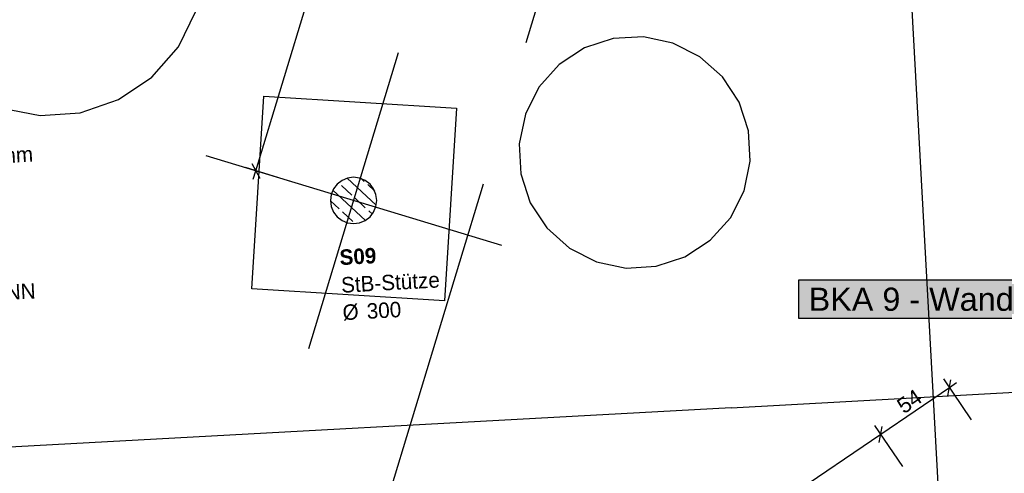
# Model space of a CAD drawing. Extents: x 199 to 1388, y 138 to 979.
# Tile 142 of 155: x 932 to 1060, y 575 to 634. Entities that reach past the tile are written whole.
import ezdxf
from ezdxf.lldxf.tags import DXFTag

# ---------------------------------------------------------------- set-up
doc = ezdxf.new("R2010")
doc.units = 0
for name, color, linetype, lineweight, true_color in [('01 Höhen im Gebäude - Basis', 7, 'Continuous', 25, 0x848484), ('01AFU Allgemein Bemaßung-A07ET47HDI', 7, 'Continuous', 25, 0x848484), ('20 Dach Stb-Decke-A07ET47IDI', 7, 'Continuous', 25, 0x848484), ('20 Fundament-A07ET47RDI', 7, 'Continuous', 25, 0x848484), ('20 Räume Innen', 7, 'Continuous', 25, 0x848484), ('20 Stützen - Beschriftung-A07ET47VDI', 7, 'Continuous', 25, 0x848484), ('20 Stützen-A07ET47WDI', 7, 'Continuous', 25, 0x848484), ('A-0', 7, 'Continuous', 25, 0x848484), ('UPO_Loop2', 140, 'Continuous', 30, 0x00bfff), ('Uponor_ZonenGrenze', 1, 'Continuous', 25, 0xff0000)]:
    doc.layers.add(name, color=color, linetype=linetype, lineweight=lineweight, true_color=true_color)
doc.layers.add('02 Raster Gebäude-A07ET47NDI', color=7, linetype='Continuous', lineweight=25)
doc.layers.add('H_Text', color=7, linetype='Continuous', lineweight=25)
doc.styles.get("Standard").update_dxf_attribs({"font": 'arial.ttf'})
tags = doc.linetypes.add('Raster-A07ET47ODI', pattern=[0.2, 0.1, -0.05, 0, -0.05]).pattern_tags.tags
tags[10:11] = [DXFTag(74, 4), DXFTag(75, 0), DXFTag(340, '0'), DXFTag(46, 1.0), DXFTag(50, 0.0), DXFTag(44, 0.0), DXFTag(45, 0.0)]
tags[8:9] = [DXFTag(74, 4), DXFTag(75, 0), DXFTag(340, '0'), DXFTag(46, 1.0), DXFTag(50, 0.0), DXFTag(44, 0.0), DXFTag(45, 0.0)]
tags[6:7] = [DXFTag(74, 4), DXFTag(75, 0), DXFTag(340, '0'), DXFTag(46, 1.0), DXFTag(50, 0.0), DXFTag(44, 0.0), DXFTag(45, 0.0)]
tags[4:5] = [DXFTag(74, 4), DXFTag(75, 0), DXFTag(340, '0'), DXFTag(46, 1.0), DXFTag(50, 0.0), DXFTag(44, 0.0), DXFTag(45, 0.0)]
tags = doc.linetypes.add('Strichpunktx2', pattern=[2, 1, -0.5, 0, -0.5]).pattern_tags.tags
tags[10:11] = [DXFTag(74, 4), DXFTag(75, 0), DXFTag(340, '0'), DXFTag(46, 1.0), DXFTag(50, 0.0), DXFTag(44, 0.0), DXFTag(45, 0.0)]
tags[8:9] = [DXFTag(74, 4), DXFTag(75, 0), DXFTag(340, '0'), DXFTag(46, 1.0), DXFTag(50, 0.0), DXFTag(44, 0.0), DXFTag(45, 0.0)]
tags[6:7] = [DXFTag(74, 4), DXFTag(75, 0), DXFTag(340, '0'), DXFTag(46, 1.0), DXFTag(50, 0.0), DXFTag(44, 0.0), DXFTag(45, 0.0)]
tags[4:5] = [DXFTag(74, 4), DXFTag(75, 0), DXFTag(340, '0'), DXFTag(46, 1.0), DXFTag(50, 0.0), DXFTag(44, 0.0), DXFTag(45, 0.0)]
tags = doc.linetypes.add('Öffnungslinie Tür Fenster-A07ET47JDI', pattern=[0.115, 0.075, -0.04]).pattern_tags.tags
tags[6:7] = [DXFTag(74, 4), DXFTag(75, 0), DXFTag(340, '0'), DXFTag(46, 1.0), DXFTag(50, 0.0), DXFTag(44, 0.0), DXFTag(45, 0.0)]
tags[4:5] = [DXFTag(74, 4), DXFTag(75, 0), DXFTag(340, '0'), DXFTag(46, 1.0), DXFTag(50, 0.0), DXFTag(44, 0.0), DXFTag(45, 0.0)]

# ---------------------------------------------------------------- blocks, each defined once
blk = doc.blocks.new('Referenz-A07ET47ZDI', base_point=(226.99, 158.1))
at = {"layer": '01AFU Allgemein Bemaßung-A07ET47HDI'}
for p, q in [((962.92, 614.5), (986.63, 692.66)), ((967.71, 613.05), (961.57, 614.91)), ((962.42, 615.44), (963.42, 613.57)), ((962.59, 613.43), (962.92, 614.5)), ((1051.94, 587.57), (1055.54, 582.27)), ((1052.53, 585.37), (1052.93, 587.45)), ((1053.66, 587.04), (1052.73, 586.41)), ((1052.73, 586.41), (1043.83, 580.37)), ((1043.04, 581.53), (1046.64, 576.23)), ((1043.64, 579.33), (1044.03, 581.41)), ((1043.83, 580.37), (1006.6, 555.09))]:
    blk.add_line(p, q, dxfattribs=at)
at = {"layer": '02 Raster Gebäude-A07ET47NDI', "linetype": 'Raster-A07ET47ODI', "ltscale": 56.250004}
for p, q in [((1029.62, 968.99), (1066.67, 292.06)), ((1024.47, 583.84), (1088.86, 587.36)), ((1024.47, 583.84), (320.13, 545.28))]:
    blk.add_line(p, q, dxfattribs=at)
at = {"layer": '02 Raster Gebäude-A07ET47NDI', "linetype": 'Strichpunktx2', "ltscale": 56.250004}
for p, q in [((969.78, 591.52), (981.39, 629.8)), ((956.45, 616.47), (994.73, 604.86))]:
    blk.add_line(p, q, dxfattribs=at)
at = {"layer": '02 Raster Gebäude-A07ET47NDI', "linetype": 'ByBlock', "ltscale": 56.250004}
blk.add_line((1024.47, 583.84), (1024.47, 583.84), dxfattribs=at)
blk.add_line((1024.47, 583.84), (1024.47, 583.84), dxfattribs=at)
at = {"layer": '20 Dach Stb-Decke-A07ET47IDI', "linetype": 'Öffnungslinie Tür Fenster-A07ET47JDI', "ltscale": 56.250004}
for p, q in [((952.89, 630.56), (955.18, 635.25)), ((1009.19, 631.62), (1005.47, 630.4)), ((1013.1, 631.84), (1009.19, 631.62)), ((1016.93, 631.04), (1013.1, 631.84)), ((949.46, 626.62), (952.89, 630.56)), ((1005.47, 630.4), (1002.19, 628.25)), ((1020.43, 629.27), (1016.93, 631.04)), ((1023.35, 626.66), (1020.43, 629.27)), ((1002.19, 628.25), (999.58, 625.33)), ((945.13, 623.71), (949.46, 626.62)), ((1025.49, 623.39), (1023.35, 626.66)), ((999.58, 625.33), (997.82, 621.84)), ((940.19, 622.01), (945.13, 623.71)), ((929.86, 622.65), (934.98, 621.65)), ((1026.72, 619.67), (1025.49, 623.39)), ((934.98, 621.65), (940.19, 622.01)), ((997.82, 621.84), (997.02, 618)), ((1026.94, 615.76), (1026.72, 619.67)), ((997.02, 618), (997.24, 614.09)), ((1026.14, 611.93), (1026.94, 615.76)), ((997.24, 614.09), (998.46, 610.37)), ((1024.37, 608.43), (1026.14, 611.93)), ((998.46, 610.37), (1000.61, 607.1)), ((1021.76, 605.51), (1024.37, 608.43)), ((1000.61, 607.1), (1003.53, 604.49)), ((1003.53, 604.49), (1007.02, 602.72)), ((1018.49, 603.37), (1021.76, 605.51)), ((1014.77, 602.14), (1018.49, 603.37)), ((1007.02, 602.72), (1010.86, 601.92)), ((1010.86, 601.92), (1014.77, 602.14))]:
    blk.add_line(p, q, dxfattribs=at)
at = {"layer": '20 Fundament-A07ET47RDI', "linetype": 'Öffnungslinie Tür Fenster-A07ET47JDI', "ltscale": 56.250004}
for p, q in [((962.42, 599.21), (963.96, 624.17)), ((963.96, 624.17), (988.91, 622.63)), ((988.91, 622.63), (987.37, 597.67)), ((987.37, 597.67), (962.42, 599.21))]:
    blk.add_line(p, q, dxfattribs=at)
at = {"layer": '20 Stützen-A07ET47WDI'}
for p, q in [((974.09, 613.26), (973.47, 612.78)), ((974.81, 613.56), (974.09, 613.26)), ((978.52, 610.06), (974.75, 613.53)), ((975.59, 613.66), (974.81, 613.56)), ((976.36, 613.56), (975.59, 613.66)), ((977.09, 613.26), (976.36, 613.56)), ((976.97, 613.12), (976.56, 613.49)), ((977.71, 612.78), (977.09, 613.26)), ((972.99, 612.16), (972.69, 611.44)), ((977.11, 608.09), (972.9, 611.98)), ((973.47, 612.78), (972.99, 612.16)), ((975.34, 611.36), (974.02, 612.58)), ((978.32, 611.87), (977.41, 612.71)), ((978.18, 612.16), (977.71, 612.78)), ((978.48, 611.44), (978.18, 612.16)), ((972.69, 611.44), (972.59, 610.66)), ((977.1, 609.73), (975.78, 610.95)), ((978.59, 610.66), (978.48, 611.44)), ((972.59, 610.66), (972.69, 609.88)), ((973.71, 609.59), (972.59, 610.63)), ((972.69, 609.88), (972.99, 609.16)), ((978.18, 609.16), (978.48, 609.88)), ((978.48, 609.88), (978.59, 610.66)), ((972.99, 609.16), (973.47, 608.54)), ((973.47, 608.54), (974.09, 608.06)), ((975.48, 607.96), (974.15, 609.18)), ((977.09, 608.06), (977.71, 608.54)), ((978.01, 608.89), (977.54, 609.32)), ((977.71, 608.54), (978.18, 609.16)), ((974.09, 608.06), (974.81, 607.76)), ((974.81, 607.76), (975.59, 607.66)), ((975.59, 607.66), (976.36, 607.76)), ((976.36, 607.76), (977.09, 608.06))]:
    blk.add_line(p, q, dxfattribs=at)
at = {"layer": 'A-0', "linetype": 'Continuous', "ltscale": 312.5}
for p, q in [((974.09, 613.26), (973.47, 612.78)), ((974.81, 613.56), (974.09, 613.26)), ((975.59, 613.66), (974.81, 613.56)), ((976.36, 613.56), (975.59, 613.66)), ((977.09, 613.26), (976.36, 613.56)), ((977.71, 612.78), (977.09, 613.26)), ((972.99, 612.16), (972.69, 611.44)), ((973.47, 612.78), (972.99, 612.16)), ((978.18, 612.16), (977.71, 612.78)), ((978.48, 611.44), (978.18, 612.16)), ((972.69, 611.44), (972.59, 610.66)), ((978.59, 610.66), (978.48, 611.44)), ((972.59, 610.66), (972.69, 609.88)), ((972.69, 609.88), (972.99, 609.16)), ((978.18, 609.16), (978.48, 609.88)), ((978.48, 609.88), (978.59, 610.66)), ((972.99, 609.16), (973.47, 608.54)), ((973.47, 608.54), (974.09, 608.06)), ((977.09, 608.06), (977.71, 608.54)), ((977.71, 608.54), (978.18, 609.16)), ((974.09, 608.06), (974.81, 607.76)), ((974.81, 607.76), (975.59, 607.66)), ((975.59, 607.66), (976.36, 607.76)), ((976.36, 607.76), (977.09, 608.06))]:
    blk.add_line(p, q, dxfattribs=at)
at = {"layer": '01 Höhen im Gebäude - Basis', "linetype": 'Continuous', "ltscale": 40.625, "insert": (928.26, 599.65), "char_height": 2, "attachment_point": 1, "rotation": 3.06}
blk.add_mtext('{\\fCentury Gothic;ü.NN}', dxfattribs=at)
at = {"layer": '01AFU Allgemein Bemaßung-A07ET47HDI', "linetype": 'ByBlock', "ltscale": 40.625, "insert": (1045.7, 584.62), "char_height": 2, "attachment_point": 1, "rotation": 34.1758}
blk.add_mtext('{\\fArial;54}', dxfattribs=at)
at = {"layer": '20 Räume Innen', "linetype": 'Continuous', "ltscale": 40.625, "insert": (929.57, 617.44), "char_height": 2, "attachment_point": 1, "rotation": 3.1332}
blk.add_mtext('{\\fCentury Gothic;mm}', dxfattribs=at)
at = {"layer": '20 Stützen - Beschriftung-A07ET47VDI', "char_height": 2, "attachment_point": 1, "rotation": 3.1332}
for s, insert in [('{\\fCentury Gothic|b1|i0;S09}', (973.71, 604.29)), ('{\\fCentury Gothic;StB-Stütze}', (973.91, 600.71)), ('{\\fCentury Gothic;Ø}', (974.1, 597.16)), ('{\\fCentury Gothic;300}', (977.23, 597.33))]:
    blk.add_mtext(s, dxfattribs=dict(at, insert=insert))

msp = doc.modelspace()

# ---------------------------------------------------------------- linework, layer by layer
at = {"layer": 'H_Text'}
for p, q in [((1033.25, 600.38), (1061.68, 600.38)), ((1033.25, 595.38), (1033.25, 600.38)), ((1061.68, 595.38), (1033.25, 595.38))]:
    msp.add_line(p, q, dxfattribs=at)
at = {"layer": 'H_Text', "color": 7, "true_color": 0xffffff}
for points in [[(1033.25, 595.38), (1061.68, 595.38), (1033.25, 600.38)], [(1061.68, 595.38), (1033.25, 600.38), (1061.68, 600.38)]]:
    msp.add_solid(points, dxfattribs=at)
at = {"layer": 'Uponor_ZonenGrenze', "ltscale": 0.25}
for p, q in [((997.94, 631.11), (1012.34, 678.61)), ((970.9, 541.92), (992.39, 612.83))]:
    msp.add_line(p, q, dxfattribs=at)

# ---------------------------------------------------------------- block references
at = {"layer": 'UPO_Loop2', "color": 219, "lineweight": 80, "ltscale": 4000.00006, "true_color": 0x642165}
msp.add_blockref('Referenz-A07ET47ZDI', (226.99, 158.1), dxfattribs=at)

# ---------------------------------------------------------------- texts
at = {"layer": 'H_Text', "insert": (1034.5, 599.38), "char_height": 3, "attachment_point": 1}
msp.add_mtext('{\\fArial;BKA 9 - Wand}', dxfattribs=at)

doc.saveas('drawing.dxf')
